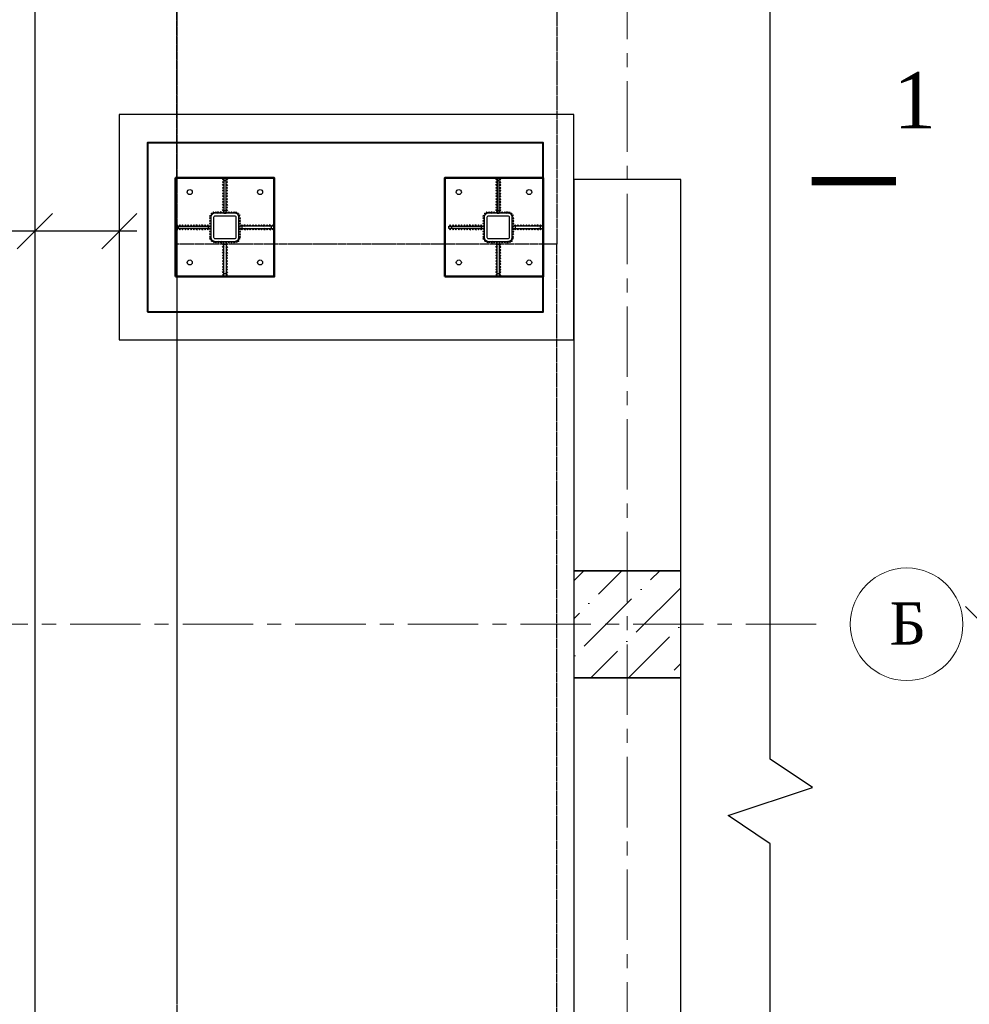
# Model space of a CAD drawing. Header units: millimetres. Extents: x 2063114 to 14983986, y -126020516 to 213791.
# Tile 163 of 256: x 2324425 to 2331171, y -1473938 to -1466943. Entities that reach past the tile are written whole.
import ezdxf
from ezdxf.enums import TextEntityAlignment as Align

# ---------------------------------------------------------------- set-up
doc = ezdxf.new("R2010")
doc.units = ezdxf.units.MM
for name, pattern in [('ACAD_ISO04W100', [30, 24, -3, 0, -3]), ('CENTERX2', [4, 2.5, -0.5, 0.5, -0.5]), ('DASHEDX2', [38.1, 25.4, -12.7])]:
    doc.linetypes.add(name, pattern=pattern)
doc.layers.get('Defpoints').update_dxf_attribs({"color": 6, "lineweight": 35})
doc.layers.add('osi', color=7, linetype='ACAD_ISO04W100', lineweight=13, true_color=0x575757)
doc.layers.add('АСО-оси', color=24, linetype='CENTERX2', lineweight=20)
doc.layers.add('Фундамент', color=7, linetype='Continuous', lineweight=30)
doc.layers.add('Размеры', color=28, linetype='Continuous')
doc.styles.add('GENERATED_STYLE_5', font='times.ttf')
doc.styles.get("Standard").update_dxf_attribs({"font": 'arial.ttf'})
doc.styles.add('TIMES NEW', font='times.ttf', dxfattribs={"height": 200})
doc.styles.add('Times New Roman', font='times.ttf')
doc.linetypes.add('ОТКОСЫ_НЕУКР', pattern='A,0.5,["|",Standard,S=1.2,R=0,X=0,Y=-1.2],1,["|",Standard,S=0.5,R=0,X=0,Y=-0.5],0.5', length=2)
doc.dimstyles.new('50', dxfattribs={"dimtxt": 250, "dimasz": 250, "dimexe": 125, "dimexo": 125, "dimgap": 50, "dimtad": 1, "dimdec": 0, "dimlfac": 0.5, "dimtxsty": 'GENERATED_STYLE_5', "dimblk": 'OBLIQUE', "dimcen": 250, "dimdle": 125, "dimadec": 0, "dimazin": 0, "dimtfac": 1, "dimtdec": 0, "dimtmove": 0, "dimatfit": 3, "dimldrblk": 'OPEN90', "dimfxl": 1, "dimarcsym": 0})

# ---------------------------------------------------------------- blocks, each defined once
blk = doc.blocks.new('_Oblique')
at = {"color": 0, "linetype": 'ByBlock', "lineweight": -2}
blk.add_line((-0.5, -0.5), (0.5, 0.5), dxfattribs=at)
blk = doc.blocks.new('*D927')
at = {"color": 0, "lineweight": -2, "ltscale": 200, "transparency": 16777216}
for p, q in [((2323521.6, -1471112.8), (2323521.6, -1483962.8)), ((2325169.5, -1483837.8), (2323396.6, -1483837.8))]:
    blk.add_line(p, q, dxfattribs=at)
at = {"layer": 'Defpoints', "color": 0, "lineweight": 30, "ltscale": 200, "transparency": 16777216}
for p in [(2323521.6, -1471237.8), (2323521.6, -1483837.8), (2325294.5, -1483837.8)]:
    blk.add_point(p, dxfattribs=at)
at = {"color": 0, "lineweight": -2, "ltscale": 200, "transparency": 16777216, "xscale": 250, "yscale": 250, "zscale": 250}
for p, rotation in [((2323521.6, -1471237.8), 90), ((2323521.6, -1483837.8), 270)]:
    blk.add_blockref('_Oblique', p, dxfattribs=dict(at, rotation=rotation))
at = {"color": 0, "lineweight": 15, "ltscale": 200, "transparency": 16777216, "insert": (2323344.4, -1477537.8), "char_height": 250, "attachment_point": 5, "rotation": 90, "style": 'GENERATED_STYLE_5'}
blk.add_mtext('6300', dxfattribs=at)
blk = doc.blocks.new('_Open90')
at = {"color": 0, "linetype": 'ByBlock', "lineweight": -2}
for p, q in [((-0.5, 0.5), (0, 0)), ((0, 0), (-1, 0)), ((0, 0), (-0.5, -0.5))]:
    blk.add_line(p, q, dxfattribs=at)
blk = doc.blocks.new('*D933')
at = {"color": 0, "lineweight": -2, "transparency": 16777216}
for p, q in [((2324533.2, -1468445.7), (2323436.8, -1468445.7)), ((2325258.2, -1468445.7), (2324533.2, -1468445.7)), ((2324533.2, -1468542.8), (2324533.2, -1468570.7)), ((2325133.2, -1468542.8), (2325133.2, -1468570.7))]:
    blk.add_line(p, q, dxfattribs=at)
at = {"layer": 'Defpoints', "color": 0, "lineweight": 30, "transparency": 16777216}
for p in [(2324533.2, -1468417.8), (2324533.2, -1468445.7), (2325133.2, -1468417.8)]:
    blk.add_point(p, dxfattribs=at)
at = {"color": 0, "lineweight": -2, "transparency": 16777216, "xscale": 250, "yscale": 250, "zscale": 250, "rotation": 180}
blk.add_blockref('_Oblique', (2324533.2, -1468445.7), dxfattribs=at)
at = {"color": 0, "lineweight": -2, "transparency": 16777216, "xscale": 250, "yscale": 250, "zscale": 250}
blk.add_blockref('_Oblique', (2325133.2, -1468445.7), dxfattribs=at)
at = {"color": 0, "transparency": 16777216, "insert": (2323749.6, -1468268.5), "char_height": 250, "attachment_point": 5, "style": 'GENERATED_STYLE_5'}
blk.add_mtext('300', dxfattribs=at)
blk = doc.blocks.new('*D948')
at = {"color": 0, "lineweight": -2, "ltscale": 200, "transparency": 16777216}
for p, q in [((2331268.3, -1471112.8), (2331268.3, -1483962.8)), ((2332916.2, -1483837.8), (2331143.3, -1483837.8))]:
    blk.add_line(p, q, dxfattribs=at)
at = {"layer": 'Defpoints', "color": 0, "lineweight": 30, "ltscale": 200, "transparency": 16777216}
for p in [(2331268.3, -1471237.8), (2331268.3, -1483837.8), (2333041.2, -1483837.8)]:
    blk.add_point(p, dxfattribs=at)
at = {"color": 0, "lineweight": -2, "ltscale": 200, "transparency": 16777216, "xscale": 250, "yscale": 250, "zscale": 250}
for p, rotation in [((2331268.3, -1471237.8), 90), ((2331268.3, -1483837.8), 270)]:
    blk.add_blockref('_Oblique', p, dxfattribs=dict(at, rotation=rotation))
at = {"color": 0, "lineweight": 15, "ltscale": 200, "transparency": 16777216, "insert": (2331091.1, -1477537.8), "char_height": 250, "attachment_point": 5, "rotation": 90, "style": 'GENERATED_STYLE_5'}
blk.add_mtext('6300', dxfattribs=at)

msp = doc.modelspace()

# ---------------------------------------------------------------- hatches: boundary and pattern name
at = {"lineweight": 5}
h = msp.add_hatch(dxfattribs=at)
h.set_pattern_fill('ANSI36', color=251, scale=60, angle=180)
h.set_pattern_definition([(225, (48595871, 35239880.84), (-101.02788136, -370.435565), [476.25, -95.25, 0, -95.25])])
h.paths.add_polyline_path([(2328361.59725, -1471617.79681), (2329121.59725, -1471617.79681), (2329121.59725, -1470857.79681), (2328361.59725, -1470857.79681)])

# ---------------------------------------------------------------- linework, layer by layer
at = {"lineweight": 30}
for p, q in [((2325875.24405, -1468082.44393), (2325865.24405, -1468072.44393)), ((2325875.24405, -1468072.44393), (2325865.24405, -1468082.44393)), ((2325875.24405, -1468102.44393), (2325865.24405, -1468092.44393)), ((2325875.24405, -1468092.44393), (2325865.24405, -1468102.44393)), ((2325891.24405, -1468082.44393), (2325901.24405, -1468072.44393)), ((2325891.24405, -1468072.44393), (2325901.24405, -1468082.44393)), ((2325891.24405, -1468102.44393), (2325901.24405, -1468092.44393)), ((2325891.24405, -1468092.44393), (2325901.24405, -1468102.44393)), ((2327816.72719, -1468082.44393), (2327806.72719, -1468072.44393)), ((2327816.72719, -1468072.44393), (2327806.72719, -1468082.44393)), ((2327816.72719, -1468102.44393), (2327806.72719, -1468092.44393)), ((2327816.72719, -1468092.44393), (2327806.72719, -1468102.44393)), ((2327832.72719, -1468082.44393), (2327842.72719, -1468072.44393)), ((2327832.72719, -1468072.44393), (2327842.72719, -1468082.44393)), ((2327832.72719, -1468102.44393), (2327842.72719, -1468092.44393)), ((2327832.72719, -1468092.44393), (2327842.72719, -1468102.44393)), ((2325875.24405, -1468122.44393), (2325865.24405, -1468112.44393)), ((2325875.24405, -1468112.44393), (2325865.24405, -1468122.44393)), ((2325875.24405, -1468142.44393), (2325865.24405, -1468132.44393)), ((2325875.24405, -1468132.44393), (2325865.24405, -1468142.44393)), ((2325875.24405, -1468162.44393), (2325865.24405, -1468152.44393)), ((2325875.24405, -1468152.44393), (2325865.24405, -1468162.44393)), ((2325891.24405, -1468122.44393), (2325901.24405, -1468112.44393)), ((2325891.24405, -1468112.44393), (2325901.24405, -1468122.44393)), ((2325891.24405, -1468142.44393), (2325901.24405, -1468132.44393)), ((2325891.24405, -1468132.44393), (2325901.24405, -1468142.44393)), ((2325891.24405, -1468162.44393), (2325901.24405, -1468152.44393)), ((2325891.24405, -1468152.44393), (2325901.24405, -1468162.44393)), ((2327816.72719, -1468122.44393), (2327806.72719, -1468112.44393)), ((2327816.72719, -1468112.44393), (2327806.72719, -1468122.44393)), ((2327816.72719, -1468142.44393), (2327806.72719, -1468132.44393)), ((2327816.72719, -1468132.44393), (2327806.72719, -1468142.44393)), ((2327816.72719, -1468162.44393), (2327806.72719, -1468152.44393)), ((2327816.72719, -1468152.44393), (2327806.72719, -1468162.44393)), ((2327832.72719, -1468122.44393), (2327842.72719, -1468112.44393)), ((2327832.72719, -1468112.44393), (2327842.72719, -1468122.44393)), ((2327832.72719, -1468142.44393), (2327842.72719, -1468132.44393)), ((2327832.72719, -1468132.44393), (2327842.72719, -1468142.44393)), ((2327832.72719, -1468162.44393), (2327842.72719, -1468152.44393)), ((2327832.72719, -1468152.44393), (2327842.72719, -1468162.44393)), ((2325875.24405, -1468182.44393), (2325865.24405, -1468172.44393)), ((2325875.24405, -1468172.44393), (2325865.24405, -1468182.44393)), ((2325875.24405, -1468202.44393), (2325865.24405, -1468192.44393)), ((2325875.24405, -1468192.44393), (2325865.24405, -1468202.44393)), ((2325875.24405, -1468222.44393), (2325865.24405, -1468212.44393)), ((2325875.24405, -1468212.44393), (2325865.24405, -1468222.44393)), ((2325875.24405, -1468242.44393), (2325865.24405, -1468232.44393)), ((2325875.24405, -1468232.44393), (2325865.24405, -1468242.44393)), ((2325891.24405, -1468182.44393), (2325901.24405, -1468172.44393)), ((2325891.24405, -1468172.44393), (2325901.24405, -1468182.44393)), ((2325891.24405, -1468202.44393), (2325901.24405, -1468192.44393)), ((2325891.24405, -1468192.44393), (2325901.24405, -1468202.44393)), ((2325891.24405, -1468222.44393), (2325901.24405, -1468212.44393)), ((2325891.24405, -1468212.44393), (2325901.24405, -1468222.44393)), ((2325891.24405, -1468242.44393), (2325901.24405, -1468232.44393)), ((2325891.24405, -1468232.44393), (2325901.24405, -1468242.44393)), ((2327816.72719, -1468182.44393), (2327806.72719, -1468172.44393)), ((2327816.72719, -1468172.44393), (2327806.72719, -1468182.44393)), ((2327816.72719, -1468202.44393), (2327806.72719, -1468192.44393)), ((2327816.72719, -1468192.44393), (2327806.72719, -1468202.44393)), ((2327816.72719, -1468222.44393), (2327806.72719, -1468212.44393)), ((2327816.72719, -1468212.44393), (2327806.72719, -1468222.44393)), ((2327816.72719, -1468242.44393), (2327806.72719, -1468232.44393)), ((2327816.72719, -1468232.44393), (2327806.72719, -1468242.44393)), ((2327832.72719, -1468182.44393), (2327842.72719, -1468172.44393)), ((2327832.72719, -1468172.44393), (2327842.72719, -1468182.44393)), ((2327832.72719, -1468202.44393), (2327842.72719, -1468192.44393)), ((2327832.72719, -1468192.44393), (2327842.72719, -1468202.44393)), ((2327832.72719, -1468222.44393), (2327842.72719, -1468212.44393)), ((2327832.72719, -1468212.44393), (2327842.72719, -1468222.44393)), ((2327832.72719, -1468242.44393), (2327842.72719, -1468232.44393)), ((2327832.72719, -1468232.44393), (2327842.72719, -1468242.44393)), ((2325875.24405, -1468262.44393), (2325865.24405, -1468252.44393)), ((2325875.24405, -1468252.44393), (2325865.24405, -1468262.44393)), ((2325875.24405, -1468282.44393), (2325865.24405, -1468272.44393)), ((2325875.24405, -1468272.44393), (2325865.24405, -1468282.44393)), ((2325875.24405, -1468302.44393), (2325865.24405, -1468292.44393)), ((2325875.24405, -1468292.44393), (2325865.24405, -1468302.44393)), ((2325891.24405, -1468262.44393), (2325901.24405, -1468252.44393)), ((2325891.24405, -1468252.44393), (2325901.24405, -1468262.44393)), ((2325891.24405, -1468282.44393), (2325901.24405, -1468272.44393)), ((2325891.24405, -1468272.44393), (2325901.24405, -1468282.44393)), ((2325891.24405, -1468302.44393), (2325901.24405, -1468292.44393)), ((2325891.24405, -1468292.44393), (2325901.24405, -1468302.44393)), ((2327816.72719, -1468262.44393), (2327806.72719, -1468252.44393)), ((2327816.72719, -1468252.44393), (2327806.72719, -1468262.44393)), ((2327816.72719, -1468282.44393), (2327806.72719, -1468272.44393)), ((2327816.72719, -1468272.44393), (2327806.72719, -1468282.44393)), ((2327816.72719, -1468302.44393), (2327806.72719, -1468292.44393)), ((2327816.72719, -1468292.44393), (2327806.72719, -1468302.44393)), ((2327832.72719, -1468262.44393), (2327842.72719, -1468252.44393)), ((2327832.72719, -1468252.44393), (2327842.72719, -1468262.44393)), ((2327832.72719, -1468282.44393), (2327842.72719, -1468272.44393)), ((2327832.72719, -1468272.44393), (2327842.72719, -1468282.44393)), ((2327832.72719, -1468302.44393), (2327842.72719, -1468292.44393)), ((2327832.72719, -1468292.44393), (2327842.72719, -1468302.44393)), ((2325783.25758, -1468357.7968), (2325773.24405, -1468347.81034)), ((2325783.24405, -1468347.79681), (2325773.25759, -1468357.81033)), ((2325783.28336, -1468376.85489), (2325773.26984, -1468366.86844)), ((2325783.26983, -1468366.8549), (2325773.28337, -1468376.86843)), ((2325774.10803, -1468340.0283), (2325786.65893, -1468333.51102)), ((2325777.12484, -1468330.49421), (2325783.64212, -1468343.04511)), ((2325796.72626, -1468322.19021), (2325782.58412, -1468322.19021)), ((2325789.65519, -1468329.26128), (2325789.65519, -1468315.11914)), ((2325809.7243, -1468317.44792), (2325796.84231, -1468311.6123)), ((2325800.3655, -1468320.9711), (2325806.20112, -1468308.08911)), ((2325813.24405, -1468317.79681), (2325823.24405, -1468307.79681)), ((2325823.24405, -1468317.79681), (2325813.24405, -1468307.79681)), ((2325831.81547, -1468317.79681), (2325841.81547, -1468307.79681)), ((2325841.81547, -1468317.79681), (2325831.81547, -1468307.79681)), ((2325850.3869, -1468317.79681), (2325860.3869, -1468307.79681)), ((2325860.3869, -1468317.79681), (2325850.3869, -1468307.79681)), ((2325868.95833, -1468317.79681), (2325878.95833, -1468307.79681)), ((2325878.95833, -1468317.79681), (2325868.95833, -1468307.79681)), ((2325887.52976, -1468317.79681), (2325897.52976, -1468307.79681)), ((2325897.52976, -1468317.79681), (2325887.52976, -1468307.79681)), ((2325906.10119, -1468317.79681), (2325916.10119, -1468307.79681)), ((2325916.10119, -1468317.79681), (2325906.10119, -1468307.79681)), ((2325924.67262, -1468317.79681), (2325934.67262, -1468307.79681)), ((2325934.67262, -1468317.79681), (2325924.67262, -1468307.79681)), ((2325943.24405, -1468317.79681), (2325953.24405, -1468307.79681)), ((2325953.24405, -1468317.79681), (2325943.24405, -1468307.79681)), ((2325956.76379, -1468317.44792), (2325969.64578, -1468311.6123)), ((2325966.1226, -1468320.9711), (2325960.28697, -1468308.08911)), ((2325969.76183, -1468322.19021), (2325983.90397, -1468322.19021)), ((2325976.8329, -1468329.26128), (2325976.8329, -1468315.11914)), ((2325992.38006, -1468340.0283), (2325979.82916, -1468333.51102)), ((2325989.36325, -1468330.49421), (2325982.84597, -1468343.04511)), ((2325983.20473, -1468376.85489), (2325993.21825, -1468366.86844)), ((2325983.21826, -1468366.8549), (2325993.20472, -1468376.86843)), ((2325983.23051, -1468357.7968), (2325993.24404, -1468347.81034)), ((2325983.24405, -1468347.79681), (2325993.23051, -1468357.81033)), ((2327724.74072, -1468357.7968), (2327714.7272, -1468347.81034)), ((2327724.72719, -1468347.79681), (2327714.74073, -1468357.81033)), ((2327724.76651, -1468376.85489), (2327714.75299, -1468366.86844)), ((2327724.75298, -1468366.8549), (2327714.76652, -1468376.86843)), ((2327715.59118, -1468340.0283), (2327728.14207, -1468333.51102)), ((2327718.60798, -1468330.49421), (2327725.12526, -1468343.04511)), ((2327738.20941, -1468322.19021), (2327724.06727, -1468322.19021)), ((2327731.13834, -1468329.26128), (2327731.13834, -1468315.11914)), ((2327751.20744, -1468317.44792), (2327738.32546, -1468311.6123)), ((2327741.84864, -1468320.9711), (2327747.68426, -1468308.08911)), ((2327754.72719, -1468317.79681), (2327764.72719, -1468307.79681)), ((2327764.72719, -1468317.79681), (2327754.72719, -1468307.79681)), ((2327773.29862, -1468317.79681), (2327783.29862, -1468307.79681)), ((2327783.29862, -1468317.79681), (2327773.29862, -1468307.79681)), ((2327791.87005, -1468317.79681), (2327801.87005, -1468307.79681)), ((2327801.87005, -1468317.79681), (2327791.87005, -1468307.79681)), ((2327810.44148, -1468317.79681), (2327820.44148, -1468307.79681)), ((2327820.44148, -1468317.79681), (2327810.44148, -1468307.79681)), ((2327829.01291, -1468317.79681), (2327839.01291, -1468307.79681)), ((2327839.01291, -1468317.79681), (2327829.01291, -1468307.79681)), ((2327847.58433, -1468317.79681), (2327857.58433, -1468307.79681)), ((2327857.58433, -1468317.79681), (2327847.58433, -1468307.79681)), ((2327866.15576, -1468317.79681), (2327876.15576, -1468307.79681)), ((2327876.15576, -1468317.79681), (2327866.15576, -1468307.79681)), ((2327884.72719, -1468317.79681), (2327894.72719, -1468307.79681)), ((2327894.72719, -1468317.79681), (2327884.72719, -1468307.79681)), ((2327898.24694, -1468317.44792), (2327911.12892, -1468311.6123)), ((2327907.60574, -1468320.9711), (2327901.77012, -1468308.08911)), ((2327911.24498, -1468322.19021), (2327925.38711, -1468322.19021)), ((2327918.31604, -1468329.26128), (2327918.31604, -1468315.11914)), ((2327933.86321, -1468340.0283), (2327921.31231, -1468333.51102)), ((2327930.8464, -1468330.49421), (2327924.32912, -1468343.04511)), ((2327924.68787, -1468376.85489), (2327934.70139, -1468366.86844)), ((2327924.7014, -1468366.8549), (2327934.68786, -1468376.86843)), ((2327924.71366, -1468357.7968), (2327934.72718, -1468347.81034)), ((2327924.72719, -1468347.79681), (2327934.71365, -1468357.81033)), ((2325547.89116, -1468409.79681), (2325537.89116, -1468399.79681)), ((2325537.89116, -1468409.79681), (2325547.89116, -1468399.79681)), ((2325547.89116, -1468425.79681), (2325537.89116, -1468435.79681)), ((2325537.89116, -1468425.79681), (2325547.89116, -1468435.79681)), ((2325567.89116, -1468409.79681), (2325557.89116, -1468399.79681)), ((2325557.89116, -1468409.79681), (2325567.89116, -1468399.79681)), ((2325567.89116, -1468425.79681), (2325557.89116, -1468435.79681)), ((2325557.89116, -1468425.79681), (2325567.89116, -1468435.79681)), ((2325587.89116, -1468409.79681), (2325577.89116, -1468399.79681)), ((2325577.89116, -1468409.79681), (2325587.89116, -1468399.79681)), ((2325587.89116, -1468425.79681), (2325577.89116, -1468435.79681)), ((2325577.89116, -1468425.79681), (2325587.89116, -1468435.79681)), ((2325607.89116, -1468409.79681), (2325597.89116, -1468399.79681)), ((2325597.89116, -1468409.79681), (2325607.89116, -1468399.79681)), ((2325607.89116, -1468425.79681), (2325597.89116, -1468435.79681)), ((2325597.89116, -1468425.79681), (2325607.89116, -1468435.79681)), ((2325627.89116, -1468409.79681), (2325617.89116, -1468399.79681)), ((2325617.89116, -1468409.79681), (2325627.89116, -1468399.79681)), ((2325627.89116, -1468425.79681), (2325617.89116, -1468435.79681)), ((2325617.89116, -1468425.79681), (2325627.89116, -1468435.79681)), ((2325647.89116, -1468409.79681), (2325637.89116, -1468399.79681)), ((2325637.89116, -1468409.79681), (2325647.89116, -1468399.79681)), ((2325647.89116, -1468425.79681), (2325637.89116, -1468435.79681)), ((2325637.89116, -1468425.79681), (2325647.89116, -1468435.79681)), ((2325667.89116, -1468409.79681), (2325657.89116, -1468399.79681)), ((2325657.89116, -1468409.79681), (2325667.89116, -1468399.79681)), ((2325667.89116, -1468425.79681), (2325657.89116, -1468435.79681)), ((2325657.89116, -1468425.79681), (2325667.89116, -1468435.79681)), ((2325687.89116, -1468409.79681), (2325677.89116, -1468399.79681)), ((2325677.89116, -1468409.79681), (2325687.89116, -1468399.79681)), ((2325687.89116, -1468425.79681), (2325677.89116, -1468435.79681)), ((2325677.89116, -1468425.79681), (2325687.89116, -1468435.79681)), ((2325707.89116, -1468409.79681), (2325697.89116, -1468399.79681)), ((2325697.89116, -1468409.79681), (2325707.89116, -1468399.79681)), ((2325707.89116, -1468425.79681), (2325697.89116, -1468435.79681)), ((2325697.89116, -1468425.79681), (2325707.89116, -1468435.79681)), ((2325727.89116, -1468409.79681), (2325717.89116, -1468399.79681)), ((2325717.89116, -1468409.79681), (2325727.89116, -1468399.79681)), ((2325727.89116, -1468425.79681), (2325717.89116, -1468435.79681)), ((2325717.89116, -1468425.79681), (2325727.89116, -1468435.79681)), ((2325747.89116, -1468409.79681), (2325737.89116, -1468399.79681)), ((2325737.89116, -1468409.79681), (2325747.89116, -1468399.79681)), ((2325747.89116, -1468425.79681), (2325737.89116, -1468435.79681)), ((2325737.89116, -1468425.79681), (2325747.89116, -1468435.79681)), ((2325767.89116, -1468409.79681), (2325757.89116, -1468399.79681)), ((2325757.89116, -1468409.79681), (2325767.89116, -1468399.79681)), ((2325767.89116, -1468425.79681), (2325757.89116, -1468435.79681)), ((2325757.89116, -1468425.79681), (2325767.89116, -1468435.79681)), ((2325783.30915, -1468395.91299), (2325773.29563, -1468385.92653)), ((2325783.29562, -1468385.913), (2325773.30916, -1468395.92652)), ((2325783.33494, -1468414.97108), (2325773.32142, -1468404.98462)), ((2325783.32141, -1468404.97109), (2325773.33495, -1468414.98461)), ((2325783.36073, -1468434.02917), (2325773.34721, -1468424.04271)), ((2325783.3472, -1468424.02918), (2325773.36074, -1468434.0427)), ((2325783.38652, -1468453.08726), (2325773.37299, -1468443.10081)), ((2325783.37299, -1468443.08727), (2325773.38653, -1468453.1008)), ((2325983.10157, -1468453.08726), (2325993.1151, -1468443.10081)), ((2325983.11511, -1468443.08727), (2325993.10157, -1468453.1008)), ((2325983.12736, -1468434.02917), (2325993.14088, -1468424.04271)), ((2325983.14089, -1468424.02918), (2325993.12735, -1468434.0427)), ((2325983.15315, -1468414.97108), (2325993.16667, -1468404.98462)), ((2325983.16668, -1468404.97109), (2325993.15314, -1468414.98461)), ((2325983.17894, -1468395.91299), (2325993.19246, -1468385.92653)), ((2325983.19247, -1468385.913), (2325993.17893, -1468395.92652)), ((2325998.59693, -1468409.79681), (2326008.59693, -1468399.79681)), ((2326008.59693, -1468409.79681), (2325998.59693, -1468399.79681)), ((2325998.59693, -1468425.79681), (2326008.59693, -1468435.79681)), ((2326008.59693, -1468425.79681), (2325998.59693, -1468435.79681)), ((2326018.59693, -1468409.79681), (2326028.59693, -1468399.79681)), ((2326028.59693, -1468409.79681), (2326018.59693, -1468399.79681)), ((2326018.59693, -1468425.79681), (2326028.59693, -1468435.79681)), ((2326028.59693, -1468425.79681), (2326018.59693, -1468435.79681)), ((2326038.59693, -1468409.79681), (2326048.59693, -1468399.79681)), ((2326048.59693, -1468409.79681), (2326038.59693, -1468399.79681)), ((2326038.59693, -1468425.79681), (2326048.59693, -1468435.79681)), ((2326048.59693, -1468425.79681), (2326038.59693, -1468435.79681)), ((2326058.59693, -1468409.79681), (2326068.59693, -1468399.79681)), ((2326068.59693, -1468409.79681), (2326058.59693, -1468399.79681)), ((2326058.59693, -1468425.79681), (2326068.59693, -1468435.79681)), ((2326068.59693, -1468425.79681), (2326058.59693, -1468435.79681)), ((2326078.59693, -1468409.79681), (2326088.59693, -1468399.79681)), ((2326088.59693, -1468409.79681), (2326078.59693, -1468399.79681)), ((2326078.59693, -1468425.79681), (2326088.59693, -1468435.79681)), ((2326088.59693, -1468425.79681), (2326078.59693, -1468435.79681)), ((2326098.59693, -1468409.79681), (2326108.59693, -1468399.79681)), ((2326108.59693, -1468409.79681), (2326098.59693, -1468399.79681)), ((2326098.59693, -1468425.79681), (2326108.59693, -1468435.79681)), ((2326108.59693, -1468425.79681), (2326098.59693, -1468435.79681)), ((2326118.59693, -1468409.79681), (2326128.59693, -1468399.79681)), ((2326128.59693, -1468409.79681), (2326118.59693, -1468399.79681)), ((2326118.59693, -1468425.79681), (2326128.59693, -1468435.79681)), ((2326128.59693, -1468425.79681), (2326118.59693, -1468435.79681)), ((2326138.59693, -1468409.79681), (2326148.59693, -1468399.79681)), ((2326148.59693, -1468409.79681), (2326138.59693, -1468399.79681)), ((2326138.59693, -1468425.79681), (2326148.59693, -1468435.79681)), ((2326148.59693, -1468425.79681), (2326138.59693, -1468435.79681)), ((2326158.59693, -1468409.79681), (2326168.59693, -1468399.79681)), ((2326168.59693, -1468409.79681), (2326158.59693, -1468399.79681)), ((2326158.59693, -1468425.79681), (2326168.59693, -1468435.79681)), ((2326168.59693, -1468425.79681), (2326158.59693, -1468435.79681)), ((2326178.59693, -1468409.79681), (2326188.59693, -1468399.79681)), ((2326188.59693, -1468409.79681), (2326178.59693, -1468399.79681)), ((2326178.59693, -1468425.79681), (2326188.59693, -1468435.79681)), ((2326188.59693, -1468425.79681), (2326178.59693, -1468435.79681)), ((2326198.59693, -1468409.79681), (2326208.59693, -1468399.79681)), ((2326208.59693, -1468409.79681), (2326198.59693, -1468399.79681)), ((2326198.59693, -1468425.79681), (2326208.59693, -1468435.79681)), ((2326208.59693, -1468425.79681), (2326198.59693, -1468435.79681)), ((2326218.59693, -1468409.79681), (2326228.59693, -1468399.79681)), ((2326228.59693, -1468409.79681), (2326218.59693, -1468399.79681)), ((2326218.59693, -1468425.79681), (2326228.59693, -1468435.79681)), ((2326228.59693, -1468425.79681), (2326218.59693, -1468435.79681)), ((2327489.37431, -1468409.79681), (2327479.37431, -1468399.79681)), ((2327479.37431, -1468409.79681), (2327489.37431, -1468399.79681)), ((2327489.37431, -1468425.79681), (2327479.37431, -1468435.79681)), ((2327479.37431, -1468425.79681), (2327489.37431, -1468435.79681)), ((2327509.37431, -1468409.79681), (2327499.37431, -1468399.79681)), ((2327499.37431, -1468409.79681), (2327509.37431, -1468399.79681)), ((2327509.37431, -1468425.79681), (2327499.37431, -1468435.79681)), ((2327499.37431, -1468425.79681), (2327509.37431, -1468435.79681)), ((2327529.37431, -1468409.79681), (2327519.37431, -1468399.79681)), ((2327519.37431, -1468409.79681), (2327529.37431, -1468399.79681)), ((2327529.37431, -1468425.79681), (2327519.37431, -1468435.79681)), ((2327519.37431, -1468425.79681), (2327529.37431, -1468435.79681)), ((2327549.37431, -1468409.79681), (2327539.37431, -1468399.79681)), ((2327539.37431, -1468409.79681), (2327549.37431, -1468399.79681)), ((2327549.37431, -1468425.79681), (2327539.37431, -1468435.79681)), ((2327539.37431, -1468425.79681), (2327549.37431, -1468435.79681)), ((2327569.37431, -1468409.79681), (2327559.37431, -1468399.79681)), ((2327559.37431, -1468409.79681), (2327569.37431, -1468399.79681)), ((2327569.37431, -1468425.79681), (2327559.37431, -1468435.79681)), ((2327559.37431, -1468425.79681), (2327569.37431, -1468435.79681)), ((2327589.37431, -1468409.79681), (2327579.37431, -1468399.79681)), ((2327579.37431, -1468409.79681), (2327589.37431, -1468399.79681)), ((2327589.37431, -1468425.79681), (2327579.37431, -1468435.79681)), ((2327579.37431, -1468425.79681), (2327589.37431, -1468435.79681)), ((2327609.37431, -1468409.79681), (2327599.37431, -1468399.79681)), ((2327599.37431, -1468409.79681), (2327609.37431, -1468399.79681)), ((2327609.37431, -1468425.79681), (2327599.37431, -1468435.79681)), ((2327599.37431, -1468425.79681), (2327609.37431, -1468435.79681)), ((2327629.37431, -1468409.79681), (2327619.37431, -1468399.79681)), ((2327619.37431, -1468409.79681), (2327629.37431, -1468399.79681)), ((2327629.37431, -1468425.79681), (2327619.37431, -1468435.79681)), ((2327619.37431, -1468425.79681), (2327629.37431, -1468435.79681)), ((2327649.37431, -1468409.79681), (2327639.37431, -1468399.79681)), ((2327639.37431, -1468409.79681), (2327649.37431, -1468399.79681)), ((2327649.37431, -1468425.79681), (2327639.37431, -1468435.79681)), ((2327639.37431, -1468425.79681), (2327649.37431, -1468435.79681)), ((2327669.37431, -1468409.79681), (2327659.37431, -1468399.79681)), ((2327659.37431, -1468409.79681), (2327669.37431, -1468399.79681)), ((2327669.37431, -1468425.79681), (2327659.37431, -1468435.79681)), ((2327659.37431, -1468425.79681), (2327669.37431, -1468435.79681)), ((2327689.37431, -1468409.79681), (2327679.37431, -1468399.79681)), ((2327679.37431, -1468409.79681), (2327689.37431, -1468399.79681)), ((2327689.37431, -1468425.79681), (2327679.37431, -1468435.79681)), ((2327679.37431, -1468425.79681), (2327689.37431, -1468435.79681)), ((2327709.37431, -1468409.79681), (2327699.37431, -1468399.79681)), ((2327699.37431, -1468409.79681), (2327709.37431, -1468399.79681)), ((2327709.37431, -1468425.79681), (2327699.37431, -1468435.79681)), ((2327699.37431, -1468425.79681), (2327709.37431, -1468435.79681)), ((2327724.7923, -1468395.91299), (2327714.77878, -1468385.92653)), ((2327724.77877, -1468385.913), (2327714.79231, -1468395.92652)), ((2327724.81809, -1468414.97108), (2327714.80456, -1468404.98462)), ((2327724.80456, -1468404.97109), (2327714.8181, -1468414.98461)), ((2327724.84387, -1468434.02917), (2327714.83035, -1468424.04271)), ((2327724.83034, -1468424.02918), (2327714.84388, -1468434.0427)), ((2327724.86966, -1468453.08726), (2327714.85614, -1468443.10081)), ((2327724.85613, -1468443.08727), (2327714.86967, -1468453.1008)), ((2327924.58472, -1468453.08726), (2327934.59824, -1468443.10081)), ((2327924.59825, -1468443.08727), (2327934.58471, -1468453.1008)), ((2327924.61051, -1468434.02917), (2327934.62403, -1468424.04271)), ((2327924.62404, -1468424.02918), (2327934.6105, -1468434.0427)), ((2327924.6363, -1468414.97108), (2327934.64982, -1468404.98462)), ((2327924.64983, -1468404.97109), (2327934.63629, -1468414.98461)), ((2327924.66208, -1468395.91299), (2327934.67561, -1468385.92653)), ((2327924.67562, -1468385.913), (2327934.66207, -1468395.92652)), ((2327940.08007, -1468409.79681), (2327950.08007, -1468399.79681)), ((2327950.08007, -1468409.79681), (2327940.08007, -1468399.79681)), ((2327940.08007, -1468425.79681), (2327950.08007, -1468435.79681)), ((2327950.08007, -1468425.79681), (2327940.08007, -1468435.79681)), ((2327960.08007, -1468409.79681), (2327970.08007, -1468399.79681)), ((2327970.08007, -1468409.79681), (2327960.08007, -1468399.79681)), ((2327960.08007, -1468425.79681), (2327970.08007, -1468435.79681)), ((2327970.08007, -1468425.79681), (2327960.08007, -1468435.79681)), ((2327980.08007, -1468409.79681), (2327990.08007, -1468399.79681)), ((2327990.08007, -1468409.79681), (2327980.08007, -1468399.79681)), ((2327980.08007, -1468425.79681), (2327990.08007, -1468435.79681)), ((2327990.08007, -1468425.79681), (2327980.08007, -1468435.79681)), ((2328000.08007, -1468409.79681), (2328010.08007, -1468399.79681)), ((2328010.08007, -1468409.79681), (2328000.08007, -1468399.79681)), ((2328000.08007, -1468425.79681), (2328010.08007, -1468435.79681)), ((2328010.08007, -1468425.79681), (2328000.08007, -1468435.79681)), ((2328020.08007, -1468409.79681), (2328030.08007, -1468399.79681)), ((2328030.08007, -1468409.79681), (2328020.08007, -1468399.79681)), ((2328020.08007, -1468425.79681), (2328030.08007, -1468435.79681)), ((2328030.08007, -1468425.79681), (2328020.08007, -1468435.79681)), ((2328040.08007, -1468409.79681), (2328050.08007, -1468399.79681)), ((2328050.08007, -1468409.79681), (2328040.08007, -1468399.79681)), ((2328040.08007, -1468425.79681), (2328050.08007, -1468435.79681)), ((2328050.08007, -1468425.79681), (2328040.08007, -1468435.79681)), ((2328060.08007, -1468409.79681), (2328070.08007, -1468399.79681)), ((2328070.08007, -1468409.79681), (2328060.08007, -1468399.79681)), ((2328060.08007, -1468425.79681), (2328070.08007, -1468435.79681)), ((2328070.08007, -1468425.79681), (2328060.08007, -1468435.79681)), ((2328080.08007, -1468409.79681), (2328090.08007, -1468399.79681)), ((2328090.08007, -1468409.79681), (2328080.08007, -1468399.79681)), ((2328080.08007, -1468425.79681), (2328090.08007, -1468435.79681)), ((2328090.08007, -1468425.79681), (2328080.08007, -1468435.79681)), ((2328100.08007, -1468409.79681), (2328110.08007, -1468399.79681)), ((2328110.08007, -1468409.79681), (2328100.08007, -1468399.79681)), ((2328100.08007, -1468425.79681), (2328110.08007, -1468435.79681)), ((2328110.08007, -1468425.79681), (2328100.08007, -1468435.79681)), ((2328120.08007, -1468409.79681), (2328130.08007, -1468399.79681)), ((2328130.08007, -1468409.79681), (2328120.08007, -1468399.79681)), ((2328120.08007, -1468425.79681), (2328130.08007, -1468435.79681)), ((2328130.08007, -1468425.79681), (2328120.08007, -1468435.79681)), ((2325783.4123, -1468472.14536), (2325773.39878, -1468462.1589)), ((2325783.39877, -1468462.14537), (2325773.41231, -1468472.15889)), ((2325783.43809, -1468491.20345), (2325773.42457, -1468481.21699)), ((2325783.42456, -1468481.20346), (2325773.4381, -1468491.21698)), ((2325774.10803, -1468495.56532), (2325786.65893, -1468502.0826)), ((2325777.12484, -1468505.09941), (2325783.64212, -1468492.54851)), ((2325796.72626, -1468513.40341), (2325782.58412, -1468513.40341)), ((2325789.65519, -1468506.33235), (2325789.65519, -1468520.47448)), ((2325800.3655, -1468514.62252), (2325806.20112, -1468527.50451)), ((2325966.1226, -1468514.62252), (2325960.28697, -1468527.50451)), ((2325969.76183, -1468513.40341), (2325983.90397, -1468513.40341)), ((2325976.8329, -1468506.33235), (2325976.8329, -1468520.47448)), ((2325992.38006, -1468495.56532), (2325979.82916, -1468502.0826)), ((2325989.36325, -1468505.09941), (2325982.84597, -1468492.54851)), ((2325983.05, -1468491.20345), (2325993.06352, -1468481.21699)), ((2325983.06353, -1468481.20346), (2325993.04999, -1468491.21698)), ((2325983.07579, -1468472.14536), (2325993.08931, -1468462.1589)), ((2325983.08932, -1468462.14537), (2325993.07578, -1468472.15889)), ((2327724.89545, -1468472.14536), (2327714.88193, -1468462.1589)), ((2327724.88192, -1468462.14537), (2327714.89546, -1468472.15889)), ((2327724.92124, -1468491.20345), (2327714.90772, -1468481.21699)), ((2327724.90771, -1468481.20346), (2327714.92125, -1468491.21698)), ((2327715.59118, -1468495.56532), (2327728.14207, -1468502.0826)), ((2327718.60798, -1468505.09941), (2327725.12526, -1468492.54851)), ((2327738.20941, -1468513.40341), (2327724.06727, -1468513.40341)), ((2327731.13834, -1468506.33235), (2327731.13834, -1468520.47448)), ((2327741.84864, -1468514.62252), (2327747.68426, -1468527.50451)), ((2327907.60574, -1468514.62252), (2327901.77012, -1468527.50451)), ((2327911.24498, -1468513.40341), (2327925.38711, -1468513.40341)), ((2327918.31604, -1468506.33235), (2327918.31604, -1468520.47448)), ((2327933.86321, -1468495.56532), (2327921.31231, -1468502.0826)), ((2327930.8464, -1468505.09941), (2327924.32912, -1468492.54851)), ((2327924.53314, -1468491.20345), (2327934.54667, -1468481.21699)), ((2327924.54667, -1468481.20346), (2327934.53313, -1468491.21698)), ((2327924.55893, -1468472.14536), (2327934.57245, -1468462.1589)), ((2327924.57246, -1468462.14537), (2327934.55892, -1468472.15889)), ((2325809.7243, -1468518.14571), (2325796.84231, -1468523.98133)), ((2325813.24405, -1468517.79681), (2325823.24405, -1468527.79681)), ((2325823.24405, -1468517.79681), (2325813.24405, -1468527.79681)), ((2325831.81547, -1468517.79681), (2325841.81547, -1468527.79681)), ((2325841.81547, -1468517.79681), (2325831.81547, -1468527.79681)), ((2325850.3869, -1468517.79681), (2325860.3869, -1468527.79681)), ((2325860.3869, -1468517.79681), (2325850.3869, -1468527.79681)), ((2325875.24405, -1468533.14969), (2325865.24405, -1468543.14969)), ((2325875.24405, -1468543.14969), (2325865.24405, -1468533.14969)), ((2325875.24405, -1468553.14969), (2325865.24405, -1468563.14969)), ((2325875.24405, -1468563.14969), (2325865.24405, -1468553.14969)), ((2325875.24405, -1468573.14969), (2325865.24405, -1468583.14969)), ((2325875.24405, -1468583.14969), (2325865.24405, -1468573.14969)), ((2325868.95833, -1468517.79681), (2325878.95833, -1468527.79681)), ((2325878.95833, -1468517.79681), (2325868.95833, -1468527.79681)), ((2325887.52976, -1468517.79681), (2325897.52976, -1468527.79681)), ((2325897.52976, -1468517.79681), (2325887.52976, -1468527.79681)), ((2325891.24405, -1468533.14969), (2325901.24405, -1468543.14969)), ((2325891.24405, -1468543.14969), (2325901.24405, -1468533.14969)), ((2325891.24405, -1468553.14969), (2325901.24405, -1468563.14969)), ((2325891.24405, -1468563.14969), (2325901.24405, -1468553.14969)), ((2325891.24405, -1468573.14969), (2325901.24405, -1468583.14969)), ((2325891.24405, -1468583.14969), (2325901.24405, -1468573.14969)), ((2325906.10119, -1468517.79681), (2325916.10119, -1468527.79681)), ((2325916.10119, -1468517.79681), (2325906.10119, -1468527.79681)), ((2325924.67262, -1468517.79681), (2325934.67262, -1468527.79681)), ((2325934.67262, -1468517.79681), (2325924.67262, -1468527.79681)), ((2325943.24405, -1468517.79681), (2325953.24405, -1468527.79681)), ((2325953.24405, -1468517.79681), (2325943.24405, -1468527.79681)), ((2325956.76379, -1468518.14571), (2325969.64578, -1468523.98133)), ((2327751.20744, -1468518.14571), (2327738.32546, -1468523.98133)), ((2327754.72719, -1468517.79681), (2327764.72719, -1468527.79681)), ((2327764.72719, -1468517.79681), (2327754.72719, -1468527.79681)), ((2327773.29862, -1468517.79681), (2327783.29862, -1468527.79681)), ((2327783.29862, -1468517.79681), (2327773.29862, -1468527.79681)), ((2327791.87005, -1468517.79681), (2327801.87005, -1468527.79681)), ((2327801.87005, -1468517.79681), (2327791.87005, -1468527.79681)), ((2327816.72719, -1468533.14969), (2327806.72719, -1468543.14969)), ((2327816.72719, -1468543.14969), (2327806.72719, -1468533.14969)), ((2327816.72719, -1468553.14969), (2327806.72719, -1468563.14969)), ((2327816.72719, -1468563.14969), (2327806.72719, -1468553.14969)), ((2327816.72719, -1468573.14969), (2327806.72719, -1468583.14969)), ((2327816.72719, -1468583.14969), (2327806.72719, -1468573.14969)), ((2327810.44148, -1468517.79681), (2327820.44148, -1468527.79681)), ((2327820.44148, -1468517.79681), (2327810.44148, -1468527.79681)), ((2327829.01291, -1468517.79681), (2327839.01291, -1468527.79681)), ((2327839.01291, -1468517.79681), (2327829.01291, -1468527.79681)), ((2327832.72719, -1468533.14969), (2327842.72719, -1468543.14969)), ((2327832.72719, -1468543.14969), (2327842.72719, -1468533.14969)), ((2327832.72719, -1468553.14969), (2327842.72719, -1468563.14969)), ((2327832.72719, -1468563.14969), (2327842.72719, -1468553.14969)), ((2327832.72719, -1468573.14969), (2327842.72719, -1468583.14969)), ((2327832.72719, -1468583.14969), (2327842.72719, -1468573.14969)), ((2327847.58433, -1468517.79681), (2327857.58433, -1468527.79681)), ((2327857.58433, -1468517.79681), (2327847.58433, -1468527.79681)), ((2327866.15576, -1468517.79681), (2327876.15576, -1468527.79681)), ((2327876.15576, -1468517.79681), (2327866.15576, -1468527.79681)), ((2327884.72719, -1468517.79681), (2327894.72719, -1468527.79681)), ((2327894.72719, -1468517.79681), (2327884.72719, -1468527.79681)), ((2327898.24694, -1468518.14571), (2327911.12892, -1468523.98133)), ((2325875.24405, -1468593.14969), (2325865.24405, -1468603.14969)), ((2325875.24405, -1468603.14969), (2325865.24405, -1468593.14969)), ((2325875.24405, -1468613.14969), (2325865.24405, -1468623.14969)), ((2325875.24405, -1468623.14969), (2325865.24405, -1468613.14969)), ((2325875.24405, -1468633.14969), (2325865.24405, -1468643.14969)), ((2325875.24405, -1468643.14969), (2325865.24405, -1468633.14969)), ((2325875.24405, -1468653.14969), (2325865.24405, -1468663.14969)), ((2325875.24405, -1468663.14969), (2325865.24405, -1468653.14969)), ((2325891.24405, -1468593.14969), (2325901.24405, -1468603.14969)), ((2325891.24405, -1468603.14969), (2325901.24405, -1468593.14969)), ((2325891.24405, -1468613.14969), (2325901.24405, -1468623.14969)), ((2325891.24405, -1468623.14969), (2325901.24405, -1468613.14969)), ((2325891.24405, -1468633.14969), (2325901.24405, -1468643.14969)), ((2325891.24405, -1468643.14969), (2325901.24405, -1468633.14969)), ((2325891.24405, -1468653.14969), (2325901.24405, -1468663.14969)), ((2325891.24405, -1468663.14969), (2325901.24405, -1468653.14969)), ((2327816.72719, -1468593.14969), (2327806.72719, -1468603.14969)), ((2327816.72719, -1468603.14969), (2327806.72719, -1468593.14969)), ((2327816.72719, -1468613.14969), (2327806.72719, -1468623.14969)), ((2327816.72719, -1468623.14969), (2327806.72719, -1468613.14969)), ((2327816.72719, -1468633.14969), (2327806.72719, -1468643.14969)), ((2327816.72719, -1468643.14969), (2327806.72719, -1468633.14969)), ((2327816.72719, -1468653.14969), (2327806.72719, -1468663.14969)), ((2327816.72719, -1468663.14969), (2327806.72719, -1468653.14969)), ((2327832.72719, -1468593.14969), (2327842.72719, -1468603.14969)), ((2327832.72719, -1468603.14969), (2327842.72719, -1468593.14969)), ((2327832.72719, -1468613.14969), (2327842.72719, -1468623.14969)), ((2327832.72719, -1468623.14969), (2327842.72719, -1468613.14969)), ((2327832.72719, -1468633.14969), (2327842.72719, -1468643.14969)), ((2327832.72719, -1468643.14969), (2327842.72719, -1468633.14969)), ((2327832.72719, -1468653.14969), (2327842.72719, -1468663.14969)), ((2327832.72719, -1468663.14969), (2327842.72719, -1468653.14969)), ((2325875.24405, -1468673.14969), (2325865.24405, -1468683.14969)), ((2325875.24405, -1468683.14969), (2325865.24405, -1468673.14969)), ((2325875.24405, -1468693.14969), (2325865.24405, -1468703.14969)), ((2325875.24405, -1468703.14969), (2325865.24405, -1468693.14969)), ((2325875.24405, -1468713.14969), (2325865.24405, -1468723.14969)), ((2325875.24405, -1468723.14969), (2325865.24405, -1468713.14969)), ((2325891.24405, -1468673.14969), (2325901.24405, -1468683.14969)), ((2325891.24405, -1468683.14969), (2325901.24405, -1468673.14969)), ((2325891.24405, -1468693.14969), (2325901.24405, -1468703.14969)), ((2325891.24405, -1468703.14969), (2325901.24405, -1468693.14969)), ((2325891.24405, -1468713.14969), (2325901.24405, -1468723.14969)), ((2325891.24405, -1468723.14969), (2325901.24405, -1468713.14969)), ((2327816.72719, -1468673.14969), (2327806.72719, -1468683.14969)), ((2327816.72719, -1468683.14969), (2327806.72719, -1468673.14969)), ((2327816.72719, -1468693.14969), (2327806.72719, -1468703.14969)), ((2327816.72719, -1468703.14969), (2327806.72719, -1468693.14969)), ((2327816.72719, -1468713.14969), (2327806.72719, -1468723.14969)), ((2327816.72719, -1468723.14969), (2327806.72719, -1468713.14969)), ((2327832.72719, -1468673.14969), (2327842.72719, -1468683.14969)), ((2327832.72719, -1468683.14969), (2327842.72719, -1468673.14969)), ((2327832.72719, -1468693.14969), (2327842.72719, -1468703.14969)), ((2327832.72719, -1468703.14969), (2327842.72719, -1468693.14969)), ((2327832.72719, -1468713.14969), (2327842.72719, -1468723.14969)), ((2327832.72719, -1468723.14969), (2327842.72719, -1468713.14969)), ((2325875.24405, -1468733.14969), (2325865.24405, -1468743.14969)), ((2325875.24405, -1468743.14969), (2325865.24405, -1468733.14969)), ((2325875.24405, -1468753.14969), (2325865.24405, -1468763.14969)), ((2325875.24405, -1468763.14969), (2325865.24405, -1468753.14969)), ((2325891.24405, -1468733.14969), (2325901.24405, -1468743.14969)), ((2325891.24405, -1468743.14969), (2325901.24405, -1468733.14969)), ((2325891.24405, -1468753.14969), (2325901.24405, -1468763.14969)), ((2325891.24405, -1468763.14969), (2325901.24405, -1468753.14969)), ((2327816.72719, -1468733.14969), (2327806.72719, -1468743.14969)), ((2327816.72719, -1468743.14969), (2327806.72719, -1468733.14969)), ((2327816.72719, -1468753.14969), (2327806.72719, -1468763.14969)), ((2327816.72719, -1468763.14969), (2327806.72719, -1468753.14969)), ((2327832.72719, -1468733.14969), (2327842.72719, -1468743.14969)), ((2327832.72719, -1468743.14969), (2327842.72719, -1468733.14969)), ((2327832.72719, -1468753.14969), (2327842.72719, -1468763.14969)), ((2327832.72719, -1468763.14969), (2327842.72719, -1468753.14969))]:
    msp.add_line(p, q, dxfattribs=at)
at = {"linetype": 'ОТКОСЫ_НЕУКР', "lineweight": 30}
msp.add_lwpolyline([(2328361.59725, -1464417.47243), (2324533.24406, -1464417.47243), (2324533.24406, -1476937.79681), (2325833.24406, -1476937.79681), (2325833.24406, -1480617.79681), (2324981.59725, -1480617.79681), (2324981.59725, -1482817.79681), (2328361.59725, -1482817.79681)], dxfattribs=at)
for points in [[(2325133.24405, -1469217.79681), (2328361.59725, -1469217.79681), (2328361.59725, -1467617.79681), (2325133.24405, -1467617.79681)], [(2325891.24405, -1468317.79681), (2325891.24405, -1468067.79681), (2325875.24405, -1468067.79681), (2325875.24405, -1468317.79681)], [(2325891.24405, -1468297.79681), (2325891.24405, -1468087.79681), (2325875.24405, -1468087.79681), (2325875.24405, -1468297.79681)], [(2327832.72719, -1468317.79681), (2327832.72719, -1468067.79681), (2327816.72719, -1468067.79681), (2327816.72719, -1468317.79681)], [(2327832.72719, -1468297.79681), (2327832.72719, -1468087.79681), (2327816.72719, -1468087.79681), (2327816.72719, -1468297.79681)], [(2325783.24405, -1468425.79681), (2325533.24405, -1468425.79681), (2325533.24405, -1468409.79681), (2325783.24405, -1468409.79681)], [(2325763.24405, -1468425.79681), (2325553.24405, -1468425.79681), (2325553.24405, -1468409.79681), (2325763.24405, -1468409.79681)], [(2325983.24405, -1468425.79681), (2326233.24405, -1468425.79681), (2326233.24405, -1468409.79681), (2325983.24405, -1468409.79681)], [(2326003.24405, -1468425.79681), (2326213.24405, -1468425.79681), (2326213.24405, -1468409.79681), (2326003.24405, -1468409.79681)], [(2327724.72719, -1468425.79681), (2327474.72719, -1468425.79681), (2327474.72719, -1468409.79681), (2327724.72719, -1468409.79681)], [(2327704.72719, -1468425.79681), (2327494.72719, -1468425.79681), (2327494.72719, -1468409.79681), (2327704.72719, -1468409.79681)], [(2327924.72719, -1468425.79681), (2328144.89086, -1468425.79681), (2328144.89086, -1468409.79681), (2327924.72719, -1468409.79681)], [(2327944.72719, -1468425.79681), (2328124.89086, -1468425.79681), (2328124.89086, -1468409.79681), (2327944.72719, -1468409.79681)], [(2325891.24405, -1468517.79681), (2325891.24405, -1468767.79681), (2325875.24405, -1468767.79681), (2325875.24405, -1468517.79681)], [(2325891.24405, -1468537.79681), (2325891.24405, -1468747.79681), (2325875.24405, -1468747.79681), (2325875.24405, -1468537.79681)], [(2327832.72719, -1468517.79681), (2327832.72719, -1468767.79681), (2327816.72719, -1468767.79681), (2327816.72719, -1468517.79681)], [(2327832.72719, -1468537.79681), (2327832.72719, -1468747.79681), (2327816.72719, -1468747.79681), (2327816.72719, -1468537.79681)]]:
    msp.add_lwpolyline(points, close=True)
at = {"color": 0, "lineweight": 50}
for points in [[(2325533.24405, -1468767.79681), (2326233.24405, -1468767.79681), (2326233.24405, -1468067.79681), (2325533.24405, -1468067.79681)], [(2327444.89086, -1468767.79681), (2328144.89086, -1468767.79681), (2328144.89086, -1468067.79681), (2327444.89086, -1468067.79681)]]:
    msp.add_lwpolyline(points, close=True, dxfattribs=at)
at = {"color": 0, "ltscale": 100}
for points in [[(2328361.59725, -1470857.79681), (2329121.59725, -1470857.79681), (2329121.59725, -1468077.79681), (2328361.59725, -1468077.79681)], [(2328361.59725, -1471617.79681), (2329121.59725, -1471617.79681), (2329121.59725, -1470857.79681), (2328361.59725, -1470857.79681)], [(2328361.59725, -1483457.79681), (2329121.59725, -1483457.79681), (2329121.59725, -1471617.79681), (2328361.59725, -1471617.79681)]]:
    msp.add_lwpolyline(points, close=True, dxfattribs=at)
at = {"lineweight": 30}
for points in [[(2325813.24405, -1468517.79681), (2325953.24405, -1468517.79681, 0.4142135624), (2325983.24405, -1468487.79681), (2325983.24405, -1468347.79681, 0.4142135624), (2325953.24405, -1468317.79681), (2325813.24405, -1468317.79681, 0.4142135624), (2325783.24405, -1468347.79681), (2325783.24405, -1468487.79681, 0.4142135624)], [(2325813.24405, -1468497.79681), (2325953.24405, -1468497.79681, 0.4142135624), (2325963.24405, -1468487.79681), (2325963.24405, -1468347.79681, 0.4142135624), (2325953.24405, -1468337.79681), (2325813.24405, -1468337.79681, 0.4142135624), (2325803.24405, -1468347.79681), (2325803.24405, -1468487.79681, 0.4142135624)], [(2327754.72719, -1468517.79681), (2327894.72719, -1468517.79681, 0.4142135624), (2327924.72719, -1468487.79681), (2327924.72719, -1468347.79681, 0.4142135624), (2327894.72719, -1468317.79681), (2327754.72719, -1468317.79681, 0.4142135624), (2327724.72719, -1468347.79681), (2327724.72719, -1468487.79681, 0.4142135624)], [(2327754.72719, -1468497.79681), (2327894.72719, -1468497.79681, 0.4142135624), (2327904.72719, -1468487.79681), (2327904.72719, -1468347.79681, 0.4142135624), (2327894.72719, -1468337.79681), (2327754.72719, -1468337.79681, 0.4142135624), (2327744.72719, -1468347.79681), (2327744.72719, -1468487.79681, 0.4142135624)]]:
    msp.add_lwpolyline(points, format="xyb", close=True, dxfattribs=at)
for centre in [(2325633.24405, -1468167.79681), (2326133.24405, -1468167.79681), (2327544.89086, -1468167.79681), (2328044.89086, -1468167.79681), (2325633.24405, -1468667.79681), (2326133.24405, -1468667.79681), (2327544.89086, -1468667.79681), (2328044.89086, -1468667.79681)]:
    msp.add_circle(centre, 18)
at = {"layer": 'osi', "color": 0, "linetype": 'ByBlock', "ltscale": 5}
msp.add_circle((2330726.07737, -1471237.79681), 400, dxfattribs=at)
at = {"layer": 'АСО-оси', "color": 1, "lineweight": 15, "ltscale": 200}
msp.add_line((2328741.59725, -1484680.93191), (2328741.59725, -1459736.24097), dxfattribs=at)
at = {"layer": 'АСО-оси', "lineweight": 15, "ltscale": 200}
msp.add_line((2330083.45469, -1471237.79681), (2323441.17424, -1471237.79681), dxfattribs=at)
at = {"layer": 'Размеры'}
msp.add_lwpolyline([(2329757.62123, -1485206.80495), (2329757.62123, -1472797.05437), (2329457.62123, -1472597.05437), (2330057.62123, -1472397.05437), (2329757.62123, -1472197.05437), (2329757.62123, -1459742.84008)], dxfattribs=at)
at = {"layer": 'Размеры', "color": 1, "linetype": 'DASHEDX2', "ltscale": 0.2}
msp.add_lwpolyline([(2328241.59725, -1465697.47243), (2325541.59725, -1465697.47243), (2325541.59725, -1473937.79681)], dxfattribs=at)
for points in [[(2325541.59725, -1465697.47243), (2328241.59725, -1465697.47243), (2328241.59725, -1468537.79681), (2325541.59725, -1468537.79681)], [(2328241.59725, -1468537.79681), (2325541.59725, -1468537.79681), (2325541.59725, -1481632.5637), (2328241.59725, -1481632.5637)]]:
    msp.add_lwpolyline(points, close=True, dxfattribs=at)
at = {"layer": 'Размеры'}
msp.add_lwpolyline([(2330051.09834, -1468090.37429, 60, 60, 0), (2330651.09834, -1468090.37429, 60, 60, 0), (2330451.09834, -1468090.37429, 0, 80, 0), (2330451.09834, -1467690.37429, 0, 0, 0), (2330451.09834, -1467090.37429, 0, 0, 0)], format="xyseb", dxfattribs=at)
at = {"layer": 'Фундамент', "lineweight": 40}
msp.add_lwpolyline([(2325333.24405, -1469017.79681), (2328144.89086, -1469017.79681), (2328144.89086, -1467817.79681), (2325333.24405, -1467817.79681)], close=True, dxfattribs=at)

# ---------------------------------------------------------------- texts
at = {"style": 'TIMES NEW'}
msp.add_text('Б', height=300, dxfattribs=at).set_placement((2330604.91633, -1471383.17343))
at = {"layer": 'Размеры', "style": 'Times New Roman'}
msp.add_text('1', height=400, dxfattribs=at).set_placement((2330934.35214, -1467316.0504), align=Align.TOP_RIGHT)

# ---------------------------------------------------------------- dimensions: what is measured, and where the dimension line sits
dim = msp.add_linear_dim(base=(2324533.24406, -1468445.69711), p1=(2325133.24405, -1468417.79681), p2=(2324533.24406, -1468417.79681), dimstyle='50')
dim.commit()
dim.dimension.update_dxf_attribs({"geometry": '*D933', "text_midpoint": (2323749.57199, -1468445.69711), "dimtype": 160})
at = {"color": 1, "lineweight": 15, "ltscale": 200}
for base, p1, p2, picture, middle in [((2323521.55151, -1483837.79681), (2323521.55151, -1471237.79681), (2325294.46381, -1483837.79681), '*D927', (2323344.38856, -1477537.79681)), ((2331268.28397, -1483837.79681), (2331268.28397, -1471237.79681), (2333041.19627, -1483837.79681), '*D948', (2331091.12103, -1477537.79681))]:
    dim = msp.add_linear_dim(base=base, p1=p1, p2=p2, angle=270, dimstyle='50', dxfattribs=at)
    dim.commit()
    dim.dimension.update_dxf_attribs({"geometry": picture, "text_midpoint": middle})

doc.saveas('drawing.dxf')
